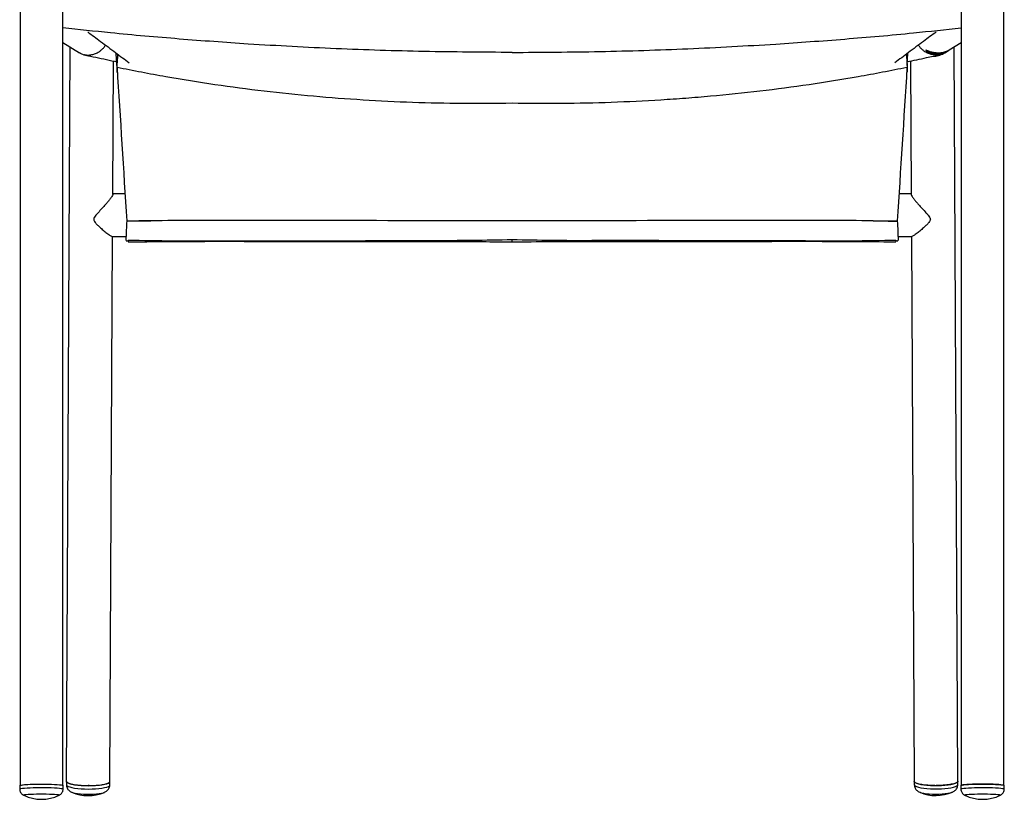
# Model space of a CAD drawing. Header units: inches. Extents: x -11 to 89, y 0 to 64.
# Tile 1 of 5: x -11 to 12, y 0 to 18. Entities that reach past the tile are written whole.
import ezdxf

# ---------------------------------------------------------------- set-up
doc = ezdxf.new("R2010")
doc.units = ezdxf.units.IN
doc.header["$MEASUREMENT"] = 0

# ---------------------------------------------------------------- blocks, each defined once
blk = doc.blocks.new('Lookout Dining Chair_Front')
at = {"linetype": 'Continuous', "lineweight": 25}
for p, q in [((-0.491, 22.034), (-0.491, 0.322)), ((22.095, 0.322), (22.095, 22.034)), ((0.491, 0.322), (0.491, 18.248)), ((21.113, 18.248), (21.113, 0.322)), ((0.491, 17.382), (0.87, 17.139)), ((0.654, 17.278), (0.569, 0.414)), ((20.316, 17.199), (20.316, 17.189)), ((20.734, 17.139), (20.819, 17.194)), ((20.821, 17.195), (20.838, 17.206)), ((20.838, 17.207), (20.83, 17.202)), ((20.84, 17.208), (21.113, 17.382)), ((21.035, 0.414), (20.95, 17.278)), ((1.638, 13.891), (1.654, 16.954)), ((1.733, 16.848), (1.715, 17.136)), ((19.871, 16.848), (19.889, 17.136)), ((19.95, 16.954), (19.966, 13.891)), ((20.421, 17.152), (20.421, 17.15)), ((20.442, 17.142), (20.442, 17.141)), ((20.447, 17.139), (20.447, 17.136)), ((20.455, 17.139), (20.455, 17.138)), ((20.458, 17.14), (20.461, 17.139)), ((20.471, 17.138), (20.471, 17.135)), ((20.471, 17.135), (20.474, 17.135)), ((20.473, 17.135), (20.471, 17.135)), ((20.473, 17.137), (20.473, 17.135)), ((20.475, 17.137), (20.478, 17.136)), ((20.479, 17.132), (20.484, 17.131)), ((20.481, 17.13), (20.481, 17.129)), ((20.482, 17.128), (20.482, 17.127)), ((20.482, 17.127), (20.494, 17.125)), ((20.484, 17.133), (20.484, 17.131)), ((20.485, 17.13), (20.485, 17.133)), ((20.496, 17.13), (20.502, 17.128)), ((20.507, 17.12), (20.508, 17.117)), ((20.533, 17.117), (20.52, 17.117)), ((20.543, 17.12), (20.544, 17.117)), ((20.545, 17.117), (20.545, 17.12)), ((20.569, 17.126), (20.569, 17.124)), ((20.611, 17.123), (20.611, 17.121)), ((20.617, 17.099), (20.617, 17.099)), ((20.623, 17.128), (20.63, 17.129)), ((20.661, 17.137), (20.661, 17.135)), ((20.662, 17.132), (20.662, 17.13)), ((20.663, 17.13), (20.663, 17.132)), ((20.69, 17.14), (20.684, 17.139)), ((20.69, 17.14), (20.69, 17.14)), ((20.711, 17.147), (20.71, 17.149)), ((20.71, 17.148), (20.71, 17.147)), ((20.715, 17.147), (20.715, 17.147)), ((20.733, 17.154), (20.733, 17.153)), ((20.752, 17.161), (20.757, 17.163)), ((20.758, 17.162), (20.758, 17.161)), ((1.733, 16.706), (1.738, 16.69)), ((19.871, 16.706), (19.866, 16.69)), ((1.919, 13.901), (1.638, 13.901)), ((19.965, 13.901), (19.685, 13.901)), ((1.958, 13.281), (1.957, 13.273)), ((19.646, 13.281), (19.646, 13.273)), ((1.57, 0.409), (1.633, 12.927)), ((1.624, 12.927), (1.941, 12.927)), ((19.662, 12.927), (19.98, 12.927)), ((19.97, 12.927), (20.033, 0.409)), ((1.944, 12.821), (1.99, 12.821)), ((9.762, 12.813), (8.991, 12.814)), ((19.613, 12.821), (19.659, 12.821)), ((-0.499, 0.316), (-0.499, 0.237)), ((0.499, 0.237), (0.499, 0.316)), ((0.572, 0.413), (0.572, 0.336)), ((1.569, 0.331), (1.57, 0.408)), ((20.037, 0.401), (20.037, 0.334)), ((21.035, 0.339), (21.034, 0.412)), ((21.105, 0.316), (21.105, 0.237)), ((22.103, 0.237), (22.103, 0.316)), ((0.691, 0.166), (0.699, 0.162)), ((1.438, 0.157), (1.444, 0.16)), ((20.902, 0.163), (20.911, 0.167)), ((22.01, 0.092), (22.009, 0.092))]:
    blk.add_line(p, q, dxfattribs=at)
at = {"linetype": 'Continuous', "lineweight": 25, "flags": 128}
for points in [[(20.436, 17.143), (20.428, 17.147), (20.421, 17.15)], [(20.421, 17.15), (20.428, 17.148), (20.434, 17.147)], [(20.45, 17.14), (20.443, 17.142), (20.436, 17.143)], [(20.459, 17.134), (20.45, 17.138), (20.442, 17.141)], [(20.442, 17.141), (20.448, 17.139), (20.455, 17.138)], [(20.473, 17.132), (20.466, 17.133), (20.459, 17.134)], [(20.519, 17.132), (20.528, 17.132), (20.537, 17.131)], [(20.624, 17.133), (20.633, 17.134), (20.642, 17.136)], [(20.671, 17.141), (20.681, 17.143), (20.69, 17.145)], [(20.715, 17.147), (20.703, 17.143), (20.69, 17.14)], [(20.757, 17.163), (20.745, 17.158), (20.733, 17.153)], [(20.776, 17.17), (20.767, 17.165), (20.758, 17.161)], [(-0.499, 0.316), (-0.492, 0.322), (-0.47, 0.327), (-0.436, 0.333), (-0.388, 0.338), (-0.33, 0.342), (-0.262, 0.345), (-0.186, 0.348), (-0.105, 0.35), (-0.021, 0.351), (0.063, 0.35), (0.146, 0.349), (0.225, 0.347), (0.297, 0.344), (0.36, 0.34), (0.413, 0.335), (0.455, 0.33), (0.483, 0.325), (0.497, 0.319), (0.499, 0.316)], [(-0.499, 0.237), (-0.492, 0.243), (-0.47, 0.249), (-0.436, 0.254), (-0.388, 0.259), (-0.33, 0.264), (-0.262, 0.267), (-0.186, 0.27), (-0.105, 0.271), (-0.021, 0.272), (0.063, 0.272), (0.146, 0.271), (0.225, 0.268), (0.297, 0.265), (0.36, 0.261), (0.413, 0.257), (0.455, 0.252), (0.483, 0.246), (0.497, 0.24), (0.499, 0.237)], [(-0.491, 0.316), (-0.491, 0.317), (-0.481, 0.322), (-0.458, 0.328), (-0.422, 0.333), (-0.373, 0.338), (-0.314, 0.342), (-0.246, 0.345), (-0.17, 0.348), (-0.09, 0.349), (-0.007, 0.35), (0.076, 0.35), (0.157, 0.348), (0.233, 0.346), (0.303, 0.343), (0.364, 0.339), (0.414, 0.334), (0.453, 0.329), (0.478, 0.323), (0.49, 0.318), (0.491, 0.316)], [(0.572, 0.413), (0.573, 0.407), (0.585, 0.391), (0.61, 0.375)], [(0.572, 0.336), (0.572, 0.33), (0.584, 0.314), (0.61, 0.298)], [(0.61, 0.375), (0.649, 0.36), (0.701, 0.347), (0.762, 0.335), (0.833, 0.326), (0.911, 0.319), (0.993, 0.314), (1.077, 0.313), (1.161, 0.314), (1.243, 0.318), (1.32, 0.325), (1.389, 0.334), (1.449, 0.345), (1.499, 0.358), (1.536, 0.373), (1.56, 0.388), (1.57, 0.405), (1.57, 0.409)], [(0.61, 0.298), (0.649, 0.283), (0.7, 0.27), (0.762, 0.258), (0.833, 0.249), (0.91, 0.242), (0.992, 0.237), (1.077, 0.236), (1.161, 0.237), (1.243, 0.241), (1.319, 0.247), (1.389, 0.257), (1.449, 0.268), (1.499, 0.281), (1.536, 0.296), (1.559, 0.311), (1.569, 0.328), (1.569, 0.331)], [(20.037, 0.411), (20.04, 0.399), (20.057, 0.383), (20.088, 0.368), (20.132, 0.354)], [(20.037, 0.334), (20.041, 0.322), (20.058, 0.306), (20.089, 0.291), (20.132, 0.277)], [(20.132, 0.354), (20.187, 0.342), (20.253, 0.332), (20.326, 0.324), (20.406, 0.319), (20.489, 0.316), (20.574, 0.316), (20.657, 0.319), (20.737, 0.325), (20.811, 0.333), (20.878, 0.344), (20.934, 0.357), (20.979, 0.371), (21.011, 0.386), (21.03, 0.402), (21.034, 0.416)], [(20.132, 0.277), (20.188, 0.265), (20.253, 0.255), (20.327, 0.247), (20.406, 0.241), (20.489, 0.239), (20.574, 0.239), (20.658, 0.242), (20.738, 0.248), (20.812, 0.256), (20.878, 0.267), (20.935, 0.279), (20.979, 0.294), (21.012, 0.309), (21.03, 0.325), (21.035, 0.339)], [(21.105, 0.316), (21.105, 0.316), (21.113, 0.322)], [(21.105, 0.237), (21.105, 0.238), (21.113, 0.244)], [(21.113, 0.322), (21.135, 0.328), (21.17, 0.333), (21.218, 0.338), (21.277, 0.342), (21.346, 0.346), (21.422, 0.348), (21.503, 0.35), (21.587, 0.351), (21.671, 0.35), (21.754, 0.349), (21.832, 0.347), (21.904, 0.344), (21.967, 0.34), (22.019, 0.335), (22.06, 0.33), (22.088, 0.324), (22.101, 0.318), (22.103, 0.316)], [(22.095, 0.316), (22.095, 0.317), (22.085, 0.322), (22.062, 0.328), (22.026, 0.333), (21.977, 0.338), (21.918, 0.342), (21.849, 0.345), (21.774, 0.348), (21.694, 0.349), (21.611, 0.35), (21.528, 0.35), (21.447, 0.348), (21.371, 0.346), (21.301, 0.343), (21.24, 0.339), (21.189, 0.334), (21.151, 0.329), (21.125, 0.323), (21.114, 0.318), (21.113, 0.316)], [(21.113, 0.244), (21.135, 0.249), (21.17, 0.255), (21.218, 0.259), (21.277, 0.264), (21.346, 0.267), (21.422, 0.27), (21.503, 0.271), (21.587, 0.272), (21.671, 0.272), (21.754, 0.271), (21.832, 0.268), (21.904, 0.265), (21.967, 0.261), (22.019, 0.257), (22.06, 0.251), (22.088, 0.246), (22.101, 0.24), (22.103, 0.237)], [(-0.405, 0.092), (-0.41, 0.096), (-0.403, 0.102), (-0.383, 0.107), (-0.349, 0.111), (-0.303, 0.116), (-0.247, 0.119), (-0.183, 0.122), (-0.112, 0.124), (-0.038, 0.125), (0.038, 0.125), (0.112, 0.124), (0.183, 0.122), (0.247, 0.119), (0.303, 0.116), (0.349, 0.111), (0.383, 0.107), (0.403, 0.102), (0.41, 0.096), (0.406, 0.092)], [(0.699, 0.162), (0.726, 0.152), (0.774, 0.14), (0.831, 0.131), (0.896, 0.123), (0.967, 0.117), (1.042, 0.115), (1.118, 0.115), (1.192, 0.117), (1.262, 0.123), (1.325, 0.131), (1.38, 0.14), (1.424, 0.152), (1.438, 0.157)], [(20.163, 0.163), (20.166, 0.161), (20.17, 0.16)], [(20.17, 0.16), (20.205, 0.149), (20.255, 0.138), (20.314, 0.129), (20.381, 0.123), (20.454, 0.119), (20.529, 0.117), (20.605, 0.119), (20.678, 0.123), (20.746, 0.13), (20.807, 0.139), (20.86, 0.15), (20.901, 0.162), (20.902, 0.163)], [(21.198, 0.092), (21.193, 0.096), (21.2, 0.101)], [(21.2, 0.101), (21.22, 0.107), (21.253, 0.111), (21.299, 0.116), (21.354, 0.119), (21.418, 0.122), (21.489, 0.124), (21.563, 0.125), (21.639, 0.125), (21.713, 0.124), (21.784, 0.122), (21.849, 0.119), (21.905, 0.116), (21.951, 0.112), (21.985, 0.107), (22.007, 0.102), (22.014, 0.097), (22.01, 0.092)]]:
    blk.add_lwpolyline(points, dxfattribs=at)
at = {"linetype": 'Continuous', "lineweight": 25}
for centre, radius, start, end in [((20.566, 17.635), 0.505, 250.3124, 254.4727), ((20.604, 17.533), 0.427, 240.8675, 248.433), ((20.557, 17.634), 0.51, 257.5139, 261.4785), ((20.555, 17.633), 0.511, 258.965, 262.8971), ((20.591, 17.501), 0.393, 250.0076, 257.6615), ((20.593, 17.495), 0.385, 253.2918, 259.184), ((20.545, 17.63), 0.515, 265.805, 269.6404), ((20.595, 17.488), 0.374, 258.007, 262.0361), ((20.608, 17.496), 0.374, 256.2085, 263.9981), ((20.598, 17.484), 0.368, 260.3488, 264.5537), ((20.61, 17.493), 0.369, 258.6198, 265.4694), ((20.557, 17.641), 0.518, 271.2363, 278.0119), ((20.559, 17.642), 0.518, 272.4683, 277.1733), ((20.605, 17.476), 0.354, 266.917, 270.9583), ((20.608, 17.473), 0.35, 269.2716, 273.6208), ((20.624, 17.481), 0.348, 270.0151, 276.2214), ((20.614, 17.471), 0.345, 273.5654, 277.9884), ((20.627, 17.48), 0.345, 272.5324, 278.9386), ((20.617, 17.471), 0.342, 276.2591, 280.451), ((20.633, 17.48), 0.341, 276.5371, 283.0481), ((20.555, 17.642), 0.52, 284.4218, 292.2274), ((20.636, 17.48), 0.34, 279.1226, 285.562), ((20.629, 17.475), 0.339, 284.5825, 292.2449), ((20.632, 17.478), 0.34, 287.2557, 295.009), ((0, 0.94), 0.94, 244.3967, 295.6033), ((1.074, 1.024), 0.94, 246.2426, 293.1801), ((20.533, 1.027), 0.94, 246.8199, 293.7574), ((21.604, 0.94), 0.94, 244.3967, 295.6033)]:
    blk.add_arc(centre, radius, start, end, dxfattribs=at)
for points, knots in [([(10.802, 17.151), (10.129, 17.155), (8.782, 17.163), (6.763, 17.23), (4.891, 17.329), (3.164, 17.455), (1.745, 17.579), (0.855, 17.676), (0.491, 17.716)], [0, 0, 0, 0, 0.195484, 0.390966, 0.586448, 0.740042, 0.893637, 1, 1, 1, 1]), ([(10.802, 17.151), (11.475, 17.155), (12.822, 17.163), (14.84, 17.23), (16.713, 17.329), (18.44, 17.455), (19.859, 17.579), (20.749, 17.676), (21.113, 17.716)], [0, 0, 0, 0, 0.195484, 0.390966, 0.586448, 0.740042, 0.893637, 1, 1, 1, 1]), ([(1.062, 17.622), (1.16, 17.55), (1.373, 17.392), (1.69, 17.156), (1.909, 16.99), (2.012, 16.912)], [0, 0, 0, 0, 0.308791, 0.674328, 1, 1, 1, 1]), ([(20.542, 17.622), (20.444, 17.55), (20.23, 17.392), (19.914, 17.156), (19.695, 16.99), (19.592, 16.912)], [0, 0, 0, 0, 0.3087913, 0.6743282, 1, 1, 1, 1]), ([(0.986, 17.099), (0.987, 17.099), (1.014, 17.094), (1.071, 17.088), (1.156, 17.096), (1.241, 17.122), (1.317, 17.16), (1.381, 17.211), (1.433, 17.259), (1.458, 17.302), (1.469, 17.32)], [0, 0, 0, 0, 0.001211, 0.169719, 0.341439, 0.502994, 0.668583, 0.787302, 0.9089, 1, 1, 1, 1]), ([(20.617, 17.099), (20.617, 17.099), (20.59, 17.094), (20.533, 17.088), (20.448, 17.096), (20.362, 17.122), (20.287, 17.16), (20.222, 17.211), (20.171, 17.259), (20.146, 17.302), (20.135, 17.32)], [0, 0, 0, 0, 0.001211, 0.169719, 0.341439, 0.502994, 0.668583, 0.787302, 0.9089, 1, 1, 1, 1]), ([(20.617, 17.099), (20.617, 17.099), (20.59, 17.094), (20.533, 17.088), (20.448, 17.096), (20.362, 17.122), (20.287, 17.16), (20.222, 17.211), (20.171, 17.259), (20.146, 17.302), (20.135, 17.32)], [0, 0, 0, 0, 0.001211, 0.169719, 0.341439, 0.502994, 0.668583, 0.787302, 0.9089, 1, 1, 1, 1]), ([(20.84, 17.208), (20.838, 17.207), (20.823, 17.196), (20.769, 17.168), (20.681, 17.141), (20.582, 17.133), (20.493, 17.141), (20.413, 17.16), (20.345, 17.186), (20.301, 17.206), (20.293, 17.204), (20.313, 17.184), (20.357, 17.156), (20.405, 17.132), (20.443, 17.126), (20.449, 17.125)], [0, 0, 0, 0, 0.0124383, 0.1070605, 0.2065688, 0.2934397, 0.3716338, 0.4531205, 0.5453368, 0.6448737, 0.7314933, 0.8053613, 0.8865132, 0.9824033, 1, 1, 1, 1]), ([(20.674, 17.144), (20.671, 17.143), (20.644, 17.135), (20.58, 17.133), (20.497, 17.139), (20.421, 17.157), (20.358, 17.179), (20.319, 17.195), (20.313, 17.191), (20.333, 17.173), (20.377, 17.148), (20.446, 17.122), (20.536, 17.11), (20.626, 17.116), (20.706, 17.137), (20.775, 17.167), (20.806, 17.186), (20.821, 17.196)], [0, 0, 0, 0, 0.005706, 0.077654, 0.143249, 0.211535, 0.287963, 0.368937, 0.440057, 0.502887, 0.571553, 0.650623, 0.729879, 0.799654, 0.865116, 0.93495, 1, 1, 1, 1]), ([(1.135, 17.066), (1.127, 17.065), (1.074, 17.063), (0.977, 17.082), (0.906, 17.121), (0.871, 17.14)], [0, 0, 0, 0, 0.0865065, 0.552438, 1, 1, 1, 1]), ([(1, 17.098), (0.995, 17.098), (0.991, 17.098), (0.987, 17.099), (0.986, 17.099)], [0, 0, 0, 0, 0.9509274, 1, 1, 1, 1]), ([(0.999, 17.097), (1.084, 17.077), (1.329, 17.021), (1.575, 16.97), (1.737, 16.936)], [0, 0, 0, 0, 0.343517, 1, 1, 1, 1]), ([(1.75, 17.11), (1.749, 17.095), (1.745, 17.053), (1.74, 16.989), (1.736, 16.918), (1.732, 16.855), (1.73, 16.8), (1.73, 16.757), (1.73, 16.721), (1.732, 16.711), (1.733, 16.706)], [0, 0, 0, 0, 0.071208, 0.198779, 0.326349, 0.453882, 0.581412, 0.708712, 0.836009, 1, 1, 1, 1]), ([(19.854, 17.11), (19.855, 17.095), (19.859, 17.053), (19.863, 16.989), (19.868, 16.918), (19.872, 16.855), (19.874, 16.8), (19.874, 16.757), (19.874, 16.721), (19.872, 16.711), (19.871, 16.706)], [0, 0, 0, 0, 0.071208, 0.198779, 0.326349, 0.453882, 0.581412, 0.708712, 0.836009, 1, 1, 1, 1]), ([(19.867, 16.936), (20.017, 16.967), (20.267, 17.02), (20.517, 17.077), (20.617, 17.099)], [0, 0, 0, 0, 0.598772, 1, 1, 1, 1]), ([(20.431, 17.149), (20.435, 17.148), (20.439, 17.146), (20.448, 17.144), (20.453, 17.143), (20.465, 17.139), (20.472, 17.138), (20.475, 17.137)], [0, 0, 0, 0, 0.25, 0.25, 0.5, 0.5, 1, 1, 1, 1]), ([(20.434, 17.147), (20.439, 17.145), (20.444, 17.144), (20.453, 17.142), (20.456, 17.14), (20.458, 17.14)], [0, 0, 0, 0, 0.5, 0.5, 1, 1, 1, 1]), ([(20.455, 17.138), (20.46, 17.137), (20.465, 17.136), (20.474, 17.134), (20.477, 17.133), (20.479, 17.132)], [0, 0, 0, 0, 0.5, 0.5, 1, 1, 1, 1]), ([(20.461, 17.139), (20.462, 17.139), (20.462, 17.138), (20.462, 17.138), (20.462, 17.138)], [0, 0, 0, 0, 0.952698, 1, 1, 1, 1]), ([(20.468, 17.066), (20.476, 17.065), (20.53, 17.063), (20.627, 17.082), (20.698, 17.121), (20.733, 17.14)], [0, 0, 0, 0, 0.087862, 0.553102, 1, 1, 1, 1]), ([(20.478, 17.136), (20.48, 17.135), (20.48, 17.135), (20.479, 17.134), (20.476, 17.135), (20.473, 17.135)], [0, 0, 0, 0, 0.5, 0.5, 1, 1, 1, 1]), ([(20.474, 17.135), (20.479, 17.134), (20.483, 17.133), (20.491, 17.131), (20.494, 17.131), (20.496, 17.13)], [0, 0, 0, 0, 0.5, 0.5, 1, 1, 1, 1]), ([(20.502, 17.128), (20.504, 17.128), (20.505, 17.128), (20.504, 17.127), (20.503, 17.127), (20.499, 17.127), (20.496, 17.127), (20.49, 17.128), (20.486, 17.129), (20.481, 17.129)], [0, 0, 0, 0, 0.25, 0.25, 0.5, 0.5, 0.75, 0.75, 1, 1, 1, 1]), ([(20.484, 17.131), (20.485, 17.131), (20.485, 17.13), (20.485, 17.13), (20.485, 17.13)], [0, 0, 0, 0, 0.965363, 1, 1, 1, 1]), ([(20.492, 17.126), (20.496, 17.126), (20.501, 17.125), (20.51, 17.124), (20.514, 17.124), (20.526, 17.122), (20.533, 17.122), (20.536, 17.121)], [0, 0, 0, 0, 0.25, 0.25, 0.5, 0.5, 1, 1, 1, 1]), ([(20.494, 17.125), (20.499, 17.124), (20.504, 17.124), (20.513, 17.123), (20.516, 17.122), (20.518, 17.122)], [0, 0, 0, 0, 0.5, 0.5, 1, 1, 1, 1]), ([(20.563, 17.117), (20.564, 17.117), (20.565, 17.117), (20.565, 17.117), (20.563, 17.117), (20.558, 17.116), (20.551, 17.116), (20.542, 17.116)], [0, 0, 0, 0, 0.25, 0.25, 0.5, 0.5, 1, 1, 1, 1]), ([(20.544, 17.117), (20.544, 17.117), (20.545, 17.117), (20.545, 17.117), (20.545, 17.117)], [0, 0, 0, 0, 0.984946, 1, 1, 1, 1]), ([(20.586, 17.122), (20.584, 17.122), (20.584, 17.122), (20.584, 17.122), (20.585, 17.123), (20.589, 17.123), (20.592, 17.123), (20.599, 17.124), (20.604, 17.124), (20.613, 17.125), (20.617, 17.126), (20.627, 17.127), (20.632, 17.128), (20.645, 17.129), (20.651, 17.13), (20.655, 17.131)], [0, 0, 0, 0, 0.125, 0.125, 0.25, 0.25, 0.375, 0.375, 0.5, 0.5, 0.625, 0.625, 0.75, 0.75, 1, 1, 1, 1]), ([(20.604, 17.123), (20.602, 17.123), (20.602, 17.123), (20.606, 17.124), (20.61, 17.124), (20.618, 17.125), (20.623, 17.126), (20.631, 17.127), (20.634, 17.127), (20.635, 17.127)], [0, 0, 0, 0, 0.25, 0.25, 0.5, 0.5, 0.75, 0.75, 1, 1, 1, 1]), ([(20.604, 17.098), (20.608, 17.098), (20.613, 17.098), (20.617, 17.099), (20.617, 17.099)], [0, 0, 0, 0, 0.950636, 1, 1, 1, 1]), ([(20.679, 17.134), (20.681, 17.135), (20.682, 17.135), (20.681, 17.134), (20.68, 17.134), (20.676, 17.133), (20.673, 17.132), (20.666, 17.13), (20.662, 17.129), (20.653, 17.127), (20.648, 17.126), (20.639, 17.124), (20.634, 17.124), (20.621, 17.122), (20.614, 17.121), (20.611, 17.121)], [0, 0, 0, 0, 0.125, 0.125, 0.25, 0.25, 0.375, 0.375, 0.5, 0.5, 0.625, 0.625, 0.75, 0.75, 1, 1, 1, 1]), ([(20.662, 17.13), (20.661, 17.129), (20.659, 17.129), (20.653, 17.128), (20.65, 17.127), (20.643, 17.126), (20.639, 17.125), (20.634, 17.124), (20.631, 17.124), (20.63, 17.124)], [0, 0, 0, 0, 0.25, 0.25, 0.5, 0.5, 0.75, 0.75, 1, 1, 1, 1]), ([(20.727, 17.153), (20.729, 17.153), (20.729, 17.153), (20.729, 17.153), (20.728, 17.153), (20.724, 17.151), (20.721, 17.15), (20.714, 17.148), (20.71, 17.147), (20.698, 17.143), (20.688, 17.14), (20.671, 17.137), (20.665, 17.136), (20.661, 17.135)], [0, 0, 0, 0, 0.125, 0.125, 0.25, 0.25, 0.375, 0.375, 0.5, 0.5, 0.75, 0.75, 1, 1, 1, 1]), ([(20.662, 17.13), (20.662, 17.13), (20.663, 17.13), (20.663, 17.13), (20.663, 17.13)], [0, 0, 0, 0, 0.975999, 1, 1, 1, 1]), ([(20.71, 17.147), (20.709, 17.147), (20.707, 17.146), (20.702, 17.144), (20.699, 17.144), (20.692, 17.142), (20.689, 17.141), (20.684, 17.14), (20.682, 17.14), (20.681, 17.139)], [0, 0, 0, 0, 0.25, 0.25, 0.5, 0.5, 0.75, 0.75, 1, 1, 1, 1]), ([(20.71, 17.147), (20.71, 17.147), (20.711, 17.147), (20.711, 17.147), (20.711, 17.147)], [0, 0, 0, 0, 0.962915, 1, 1, 1, 1]), ([(10.802, 15.983), (10.422, 15.975), (10.041, 15.973), (9.281, 15.98), (8.901, 15.988), (7.762, 16.028), (7.003, 16.076), (5.867, 16.177), (5.489, 16.216), (4.734, 16.304), (4.357, 16.354), (3.606, 16.464), (3.231, 16.525), (2.669, 16.624), (2.482, 16.659), (2.109, 16.73), (1.922, 16.767), (1.736, 16.805)], [0, 0, 0, 0, 0.125, 0.125, 0.25, 0.25, 0.5, 0.5, 0.625, 0.625, 0.75, 0.75, 0.875, 0.875, 0.9375, 0.9375, 1, 1, 1, 1]), ([(19.868, 16.805), (19.682, 16.767), (19.495, 16.73), (19.122, 16.659), (18.934, 16.624), (18.373, 16.525), (17.997, 16.464), (17.246, 16.354), (16.869, 16.304), (16.114, 16.216), (15.736, 16.177), (15.168, 16.126), (14.978, 16.111), (14.599, 16.082), (14.41, 16.069), (13.841, 16.033), (13.461, 16.015), (12.322, 15.975), (11.562, 15.968), (10.802, 15.983)], [0, 0, 0, 0, 0.0625, 0.0625, 0.125, 0.125, 0.25, 0.25, 0.375, 0.375, 0.5, 0.5, 0.5625, 0.5625, 0.625, 0.625, 0.75, 0.75, 1, 1, 1, 1]), ([(1.635, 13.888), (1.636, 13.887), (1.641, 13.882), (1.618, 13.844), (1.578, 13.786), (1.525, 13.721), (1.464, 13.65), (1.388, 13.565), (1.313, 13.484), (1.268, 13.432), (1.252, 13.414)], [0, 0, 0, 0, 0.037587, 0.185471, 0.338348, 0.455392, 0.575757, 0.739511, 0.907877, 1, 1, 1, 1]), ([(19.969, 13.888), (19.968, 13.887), (19.963, 13.882), (19.985, 13.844), (20.026, 13.786), (20.079, 13.721), (20.14, 13.65), (20.216, 13.565), (20.291, 13.484), (20.336, 13.432), (20.352, 13.414)], [0, 0, 0, 0, 0.037587, 0.185471, 0.338348, 0.455392, 0.575757, 0.739511, 0.907877, 1, 1, 1, 1]), ([(1.252, 13.414), (1.24, 13.4), (1.222, 13.377), (1.203, 13.345), (1.198, 13.319), (1.203, 13.292), (1.228, 13.251), (1.274, 13.201), (1.342, 13.135), (1.421, 13.065), (1.492, 13.006), (1.546, 12.966), (1.589, 12.939), (1.62, 12.921), (1.623, 12.927), (1.623, 12.927)], [0, 0, 0, 0, 0.0582971, 0.0960765, 0.1209092, 0.1458362, 0.1878745, 0.2818175, 0.3774262, 0.5231246, 0.6733633, 0.7610337, 0.8506825, 0.9957167, 1, 1, 1, 1]), ([(20.352, 13.414), (20.363, 13.4), (20.382, 13.377), (20.4, 13.345), (20.406, 13.319), (20.401, 13.292), (20.376, 13.251), (20.33, 13.201), (20.262, 13.135), (20.183, 13.065), (20.112, 13.006), (20.058, 12.966), (20.015, 12.939), (19.983, 12.921), (19.98, 12.927), (19.98, 12.927)], [0, 0, 0, 0, 0.058297, 0.096077, 0.120909, 0.145836, 0.187874, 0.281817, 0.377426, 0.523125, 0.673363, 0.761034, 0.850683, 0.995717, 1, 1, 1, 1]), ([(1.957, 13.273), (1.954, 13.221), (1.95, 13.141), (1.946, 13.046), (1.943, 12.982), (1.941, 12.926), (1.94, 12.866), (1.942, 12.826), (1.944, 12.824), (1.944, 12.823)], [0, 0, 0, 0, 0.22036, 0.330937, 0.441512, 0.551885, 0.662256, 0.881734, 1, 1, 1, 1]), ([(10.802, 13.282), (9.42, 13.284), (8.039, 13.287), (6.312, 13.29), (5.966, 13.291), (5.276, 13.292), (4.93, 13.292), (3.894, 13.292), (3.203, 13.29), (2.512, 13.286)], [0, 0, 0, 0, 0.5, 0.5, 0.625, 0.625, 0.75, 0.75, 1, 1, 1, 1]), ([(19.091, 13.286), (18.401, 13.29), (17.71, 13.292), (16.674, 13.292), (16.328, 13.292), (15.637, 13.291), (15.292, 13.29), (13.565, 13.287), (12.184, 13.284), (10.802, 13.282)], [0, 0, 0, 0, 0.25, 0.25, 0.375, 0.375, 0.5, 0.5, 1, 1, 1, 1]), ([(19.646, 13.273), (19.649, 13.221), (19.654, 13.141), (19.658, 13.046), (19.661, 12.982), (19.662, 12.926), (19.663, 12.866), (19.662, 12.826), (19.66, 12.824), (19.659, 12.823)], [0, 0, 0, 0, 0.220273, 0.330806, 0.441338, 0.551667, 0.661995, 0.881386, 1, 1, 1, 1]), ([(1.988, 12.841), (2.333, 12.834), (2.68, 12.829), (3.372, 12.823), (3.718, 12.822), (4.064, 12.822)], [0, 0, 0, 0, 0.5, 0.5, 1, 1, 1, 1]), ([(1.988, 12.841), (1.989, 12.825), (1.991, 12.801), (1.992, 12.807), (1.992, 12.809)], [0, 0, 0, 0, 0.6940854, 1, 1, 1, 1]), ([(1.992, 12.802), (2.278, 12.804), (3.165, 12.811), (4.052, 12.814), (4.654, 12.816)], [0, 0, 0, 0, 0.322304, 1, 1, 1, 1]), ([(4.064, 12.822), (4.173, 12.822), (4.281, 12.821), (4.444, 12.821), (4.498, 12.821), (4.607, 12.821), (4.661, 12.82), (4.742, 12.82), (4.77, 12.82), (4.81, 12.82), (4.824, 12.82), (4.844, 12.819), (4.851, 12.819), (4.861, 12.819), (4.864, 12.819), (4.871, 12.819), (4.874, 12.819), (4.878, 12.819), (4.878, 12.819), (4.88, 12.819), (4.881, 12.819), (4.881, 12.819), (4.881, 12.819), (4.88, 12.818), (4.879, 12.818), (4.875, 12.818), (4.872, 12.818), (4.862, 12.818), (4.856, 12.818), (4.836, 12.818), (4.823, 12.818), (4.783, 12.817), (4.756, 12.817), (4.676, 12.817), (4.623, 12.817), (4.516, 12.817), (4.462, 12.817), (4.302, 12.816), (4.195, 12.816), (3.981, 12.817), (3.874, 12.817), (3.554, 12.818), (3.34, 12.818), (3.126, 12.82)], [0, 0, 0, 0, 0.125, 0.125, 0.1875, 0.1875, 0.25, 0.25, 0.28125, 0.28125, 0.296875, 0.296875, 0.304687, 0.304687, 0.308594, 0.308594, 0.3125, 0.3125, 0.313477, 0.313477, 0.314453, 0.314453, 0.31543, 0.31543, 0.316406, 0.316406, 0.320312, 0.320312, 0.328125, 0.328125, 0.34375, 0.34375, 0.375, 0.375, 0.4375, 0.4375, 0.5, 0.5, 0.625, 0.625, 0.75, 0.75, 1, 1, 1, 1]), ([(8.991, 12.814), (8.013, 12.812), (7.036, 12.811), (5.569, 12.812), (5.081, 12.812), (4.103, 12.815), (3.614, 12.817), (3.126, 12.82)], [0, 0, 0, 0, 0.5, 0.5, 0.75, 0.75, 1, 1, 1, 1]), ([(4.064, 12.822), (4.473, 12.822), (4.881, 12.823), (5.698, 12.824), (6.107, 12.825), (7.333, 12.828), (8.15, 12.83), (8.967, 12.832)], [0, 0, 0, 0, 0.25, 0.25, 0.5, 0.5, 1, 1, 1, 1]), ([(4.412, 12.814), (4.63, 12.813), (5.603, 12.808), (7.165, 12.809), (8.507, 12.811), (9.095, 12.812)], [0, 0, 0, 0, 0.139742, 0.6234466, 1, 1, 1, 1]), ([(8.991, 12.814), (8.769, 12.815), (8.548, 12.816), (8.215, 12.817), (8.105, 12.817), (7.939, 12.818), (7.883, 12.819), (7.8, 12.819), (7.773, 12.819), (7.731, 12.82), (7.718, 12.82), (7.697, 12.82), (7.69, 12.82), (7.68, 12.82), (7.677, 12.82), (7.672, 12.821), (7.67, 12.821), (7.667, 12.821), (7.665, 12.821), (7.663, 12.821), (7.662, 12.821), (7.662, 12.821), (7.663, 12.821), (7.665, 12.821), (7.666, 12.821), (7.671, 12.822), (7.674, 12.822), (7.684, 12.822), (7.691, 12.822), (7.711, 12.822), (7.725, 12.823), (7.766, 12.823), (7.793, 12.823), (7.875, 12.824), (7.929, 12.825), (8.093, 12.826), (8.202, 12.827), (8.53, 12.829), (8.748, 12.831), (8.967, 12.832)], [0, 0, 0, 0, 0.25, 0.25, 0.375, 0.375, 0.4375, 0.4375, 0.46875, 0.46875, 0.484375, 0.484375, 0.492187, 0.492187, 0.496094, 0.496094, 0.498047, 0.498047, 0.5, 0.5, 0.500977, 0.500977, 0.501953, 0.501953, 0.503906, 0.503906, 0.507812, 0.507812, 0.515625, 0.515625, 0.53125, 0.53125, 0.5625, 0.5625, 0.625, 0.625, 0.75, 0.75, 1, 1, 1, 1]), ([(8.705, 12.814), (8.952, 12.813), (9.651, 12.811), (10.35, 12.804), (10.802, 12.8)], [0, 0, 0, 0, 0.354141, 1, 1, 1, 1]), ([(8.967, 12.832), (9.273, 12.834), (9.579, 12.837), (10.19, 12.844), (10.496, 12.848), (10.802, 12.853)], [0, 0, 0, 0, 0.5, 0.5, 1, 1, 1, 1]), ([(10.802, 12.853), (11.108, 12.848), (11.414, 12.844), (12.025, 12.837), (12.331, 12.834), (12.637, 12.832)], [0, 0, 0, 0, 0.5, 0.5, 1, 1, 1, 1]), ([(10.802, 12.807), (10.802, 12.806), (10.802, 12.8), (10.802, 12.828), (10.802, 12.853), (10.802, 12.853)], [0, 0, 0, 0, 0.28316, 0.994035, 1, 1, 1, 1]), ([(10.802, 12.8), (11.392, 12.806), (12.094, 12.812), (12.796, 12.814), (12.907, 12.814)], [0, 0, 0, 0, 0.841008, 1, 1, 1, 1]), ([(12.421, 12.812), (12.616, 12.812), (13.752, 12.809), (15.308, 12.808), (16.669, 12.813), (17.089, 12.814)], [0, 0, 0, 0, 0.125222, 0.730434, 1, 1, 1, 1]), ([(12.637, 12.832), (12.853, 12.831), (13.069, 12.829), (13.393, 12.827), (13.501, 12.826), (13.663, 12.825), (13.717, 12.824), (13.798, 12.824), (13.825, 12.823), (13.866, 12.823), (13.879, 12.823), (13.899, 12.822), (13.906, 12.822), (13.919, 12.822), (13.926, 12.822), (13.934, 12.822), (13.936, 12.822), (13.938, 12.821), (13.939, 12.821), (13.941, 12.821), (13.941, 12.821), (13.942, 12.821), (13.942, 12.821), (13.941, 12.821), (13.941, 12.821), (13.94, 12.821), (13.939, 12.821), (13.937, 12.821), (13.935, 12.821), (13.927, 12.82), (13.92, 12.82), (13.899, 12.82), (13.885, 12.82), (13.844, 12.819), (13.816, 12.819), (13.732, 12.819), (13.676, 12.818), (13.508, 12.817), (13.396, 12.817), (13.061, 12.816), (12.837, 12.815), (12.613, 12.814)], [0, 0, 0, 0, 0.25, 0.25, 0.375, 0.375, 0.4375, 0.4375, 0.46875, 0.46875, 0.484375, 0.484375, 0.492187, 0.492187, 0.5, 0.5, 0.501953, 0.501953, 0.50293, 0.50293, 0.503906, 0.503906, 0.504395, 0.504395, 0.504883, 0.504883, 0.505859, 0.505859, 0.507812, 0.507812, 0.515625, 0.515625, 0.53125, 0.53125, 0.5625, 0.5625, 0.625, 0.625, 0.75, 0.75, 1, 1, 1, 1]), ([(17.539, 12.822), (17.131, 12.822), (16.722, 12.823), (15.905, 12.824), (15.497, 12.825), (14.271, 12.828), (13.454, 12.83), (12.637, 12.832)], [0, 0, 0, 0, 0.25, 0.25, 0.5, 0.5, 1, 1, 1, 1]), ([(12.786, 12.814), (12.843, 12.814), (13.652, 12.812), (15.214, 12.811), (17.002, 12.812), (18.037, 12.817), (18.321, 12.819)], [0, 0, 0, 0, 0.031159, 0.438611, 0.846253, 1, 1, 1, 1]), ([(18.392, 12.819), (17.997, 12.812), (17.544, 12.803), (17.557, 12.828), (17.179, 12.814), (16.957, 12.817), (16.836, 12.817), (16.779, 12.818), (16.752, 12.818), (16.739, 12.818), (16.733, 12.818), (16.729, 12.818), (16.727, 12.818), (16.725, 12.818), (16.724, 12.819), (16.723, 12.819), (16.723, 12.819), (16.723, 12.819), (16.723, 12.819), (16.724, 12.819), (16.731, 12.819), (16.759, 12.819), (16.873, 12.82), (17.139, 12.821), (17.383, 12.822), (17.539, 12.822)], [0, 0, 0, 0, 0.319671, 0.367399, 0.529266, 0.60939, 0.647601, 0.66649, 0.675945, 0.679148, 0.681322, 0.682802, 0.683816, 0.684745, 0.685257, 0.685595, 0.685838, 0.686083, 0.686358, 0.686816, 0.688205, 0.694529, 0.719613, 0.819772, 1, 1, 1, 1]), ([(16.939, 12.816), (17.461, 12.814), (18.352, 12.812), (19.243, 12.805), (19.612, 12.802)], [0, 0, 0, 0, 0.586386, 1, 1, 1, 1]), ([(17.539, 12.822), (17.886, 12.822), (18.232, 12.823), (18.924, 12.829), (19.27, 12.834), (19.616, 12.841)], [0, 0, 0, 0, 0.5, 0.5, 1, 1, 1, 1]), ([(19.616, 12.841), (19.615, 12.825), (19.613, 12.801), (19.612, 12.807), (19.612, 12.809)], [0, 0, 0, 0, 0.694043, 1, 1, 1, 1]), ([(-0.499, 0.237), (-0.498, 0.223), (-0.496, 0.196), (-0.48, 0.159), (-0.459, 0.131), (-0.436, 0.11), (-0.416, 0.097), (-0.404, 0.092), (-0.4, 0.09)], [0, 0, 0, 0, 0.221106, 0.419787, 0.598395, 0.761934, 0.913435, 1, 1, 1, 1]), ([(0.405, 0.092), (0.406, 0.092), (0.414, 0.096), (0.434, 0.108), (0.459, 0.13), (0.481, 0.162), (0.496, 0.198), (0.498, 0.224), (0.498, 0.237)], [0, 0, 0, 0, 0.017685, 0.189032, 0.378087, 0.58373, 0.80162, 1, 1, 1, 1]), ([(0.57, 0.414), (0.57, 0.413), (0.567, 0.407), (0.577, 0.395), (0.6, 0.379), (0.638, 0.364), (0.688, 0.351), (0.75, 0.339), (0.821, 0.329), (0.899, 0.322), (0.983, 0.317), (1.04, 0.316), (1.069, 0.316)], [0, 0, 0, 0, 0.021399, 0.128049, 0.233385, 0.341893, 0.449246, 0.559852, 0.668301, 0.779973, 0.888421, 1, 1, 1, 1]), ([(0.573, 0.335), (0.573, 0.323), (0.574, 0.297), (0.587, 0.26), (0.608, 0.227), (0.634, 0.201), (0.661, 0.181), (0.679, 0.172), (0.688, 0.167)], [0, 0, 0, 0, 0.149067, 0.329064, 0.497888, 0.664178, 0.837497, 1, 1, 1, 1]), ([(1.094, 0.316), (1.122, 0.316), (1.176, 0.317), (1.256, 0.321), (1.331, 0.328), (1.399, 0.337), (1.457, 0.348), (1.505, 0.361), (1.541, 0.375), (1.562, 0.391), (1.572, 0.402), (1.57, 0.408), (1.569, 0.409)], [0, 0, 0, 0, 0.108542, 0.218512, 0.331555, 0.439514, 0.550474, 0.657039, 0.766603, 0.872969, 0.982405, 1, 1, 1, 1]), ([(1.434, 0.156), (1.444, 0.16), (1.465, 0.169), (1.495, 0.188), (1.525, 0.213), (1.549, 0.247), (1.566, 0.287), (1.568, 0.315), (1.569, 0.33)], [0, 0, 0, 0, 0.170864, 0.342091, 0.507843, 0.671805, 0.836679, 1, 1, 1, 1]), ([(20.509, 0.316), (20.482, 0.316), (20.428, 0.317), (20.347, 0.321), (20.273, 0.328), (20.205, 0.337), (20.147, 0.348), (20.099, 0.361), (20.063, 0.375), (20.041, 0.391), (20.032, 0.402), (20.034, 0.408), (20.034, 0.409)], [0, 0, 0, 0, 0.108542, 0.218512, 0.331555, 0.439514, 0.550474, 0.657039, 0.766603, 0.872969, 0.982405, 1, 1, 1, 1]), ([(20.038, 0.334), (20.039, 0.322), (20.039, 0.296), (20.053, 0.259), (20.074, 0.226), (20.1, 0.2), (20.129, 0.179), (20.154, 0.166), (20.17, 0.16), (20.175, 0.158)], [0, 0, 0, 0, 0.131609, 0.292242, 0.442751, 0.590854, 0.745012, 0.918868, 1, 1, 1, 1]), ([(21.034, 0.414), (21.034, 0.413), (21.036, 0.407), (21.026, 0.395), (21.003, 0.379), (20.966, 0.364), (20.915, 0.351), (20.854, 0.339), (20.783, 0.329), (20.704, 0.322), (20.621, 0.317), (20.564, 0.316), (20.535, 0.316)], [0, 0, 0, 0, 0.021399, 0.128049, 0.233385, 0.341893, 0.449246, 0.559852, 0.668301, 0.779973, 0.888421, 1, 1, 1, 1]), ([(20.896, 0.161), (20.898, 0.161), (20.911, 0.165), (20.934, 0.177), (20.966, 0.198), (20.995, 0.225), (21.018, 0.26), (21.033, 0.299), (21.034, 0.326), (21.034, 0.338)], [0, 0, 0, 0, 0.0161807, 0.2118482, 0.3783924, 0.5396382, 0.6996694, 0.8607507, 1, 1, 1, 1]), ([(21.106, 0.237), (21.106, 0.231), (21.105, 0.211), (21.115, 0.179), (21.132, 0.146), (21.154, 0.121), (21.178, 0.103), (21.195, 0.093), (21.202, 0.09), (21.203, 0.09)], [0, 0, 0, 0, 0.098206, 0.3132, 0.503362, 0.676092, 0.834998, 0.983687, 1, 1, 1, 1]), ([(22.003, 0.089), (22.01, 0.093), (22.025, 0.099), (22.051, 0.118), (22.075, 0.145), (22.093, 0.18), (22.103, 0.212), (22.102, 0.232), (22.101, 0.237)], [0, 0, 0, 0, 0.137584, 0.309345, 0.498681, 0.702092, 0.914082, 1, 1, 1, 1])]:
    blk.add_open_spline(points, degree=3, knots=knots, dxfattribs=at)
for points in [[(20.461, 17.138), (20.459, 17.138), (20.455, 17.139), (20.45, 17.14)], [(20.484, 17.13), (20.482, 17.13), (20.478, 17.131), (20.473, 17.132)], [(20.544, 17.117), (20.542, 17.117), (20.538, 17.117), (20.533, 17.117)], [(1.736, 16.805), (1.81, 15.63), (1.884, 14.456), (1.958, 13.281)], [(19.868, 16.805), (19.794, 15.63), (19.72, 14.456), (19.646, 13.281)], [(2.512, 13.286), (2.327, 13.282), (2.142, 13.278), (1.957, 13.273)], [(1.958, 13.282), (2.143, 13.283), (2.328, 13.285), (2.512, 13.286)], [(19.091, 13.286), (19.276, 13.285), (19.461, 13.283), (19.646, 13.282)], [(19.091, 13.286), (19.276, 13.282), (19.461, 13.278), (19.646, 13.273)], [(1.094, 0.316), (1.09, 0.316), (1.082, 0.316), (1.073, 0.316), (1.069, 0.316)]]:
    blk.add_open_spline(points, degree=3, dxfattribs=at)

msp = doc.modelspace()

# ---------------------------------------------------------------- block references
msp.add_blockref('Lookout Dining Chair_Front', (-10.514, 0))

doc.saveas('drawing.dxf')
